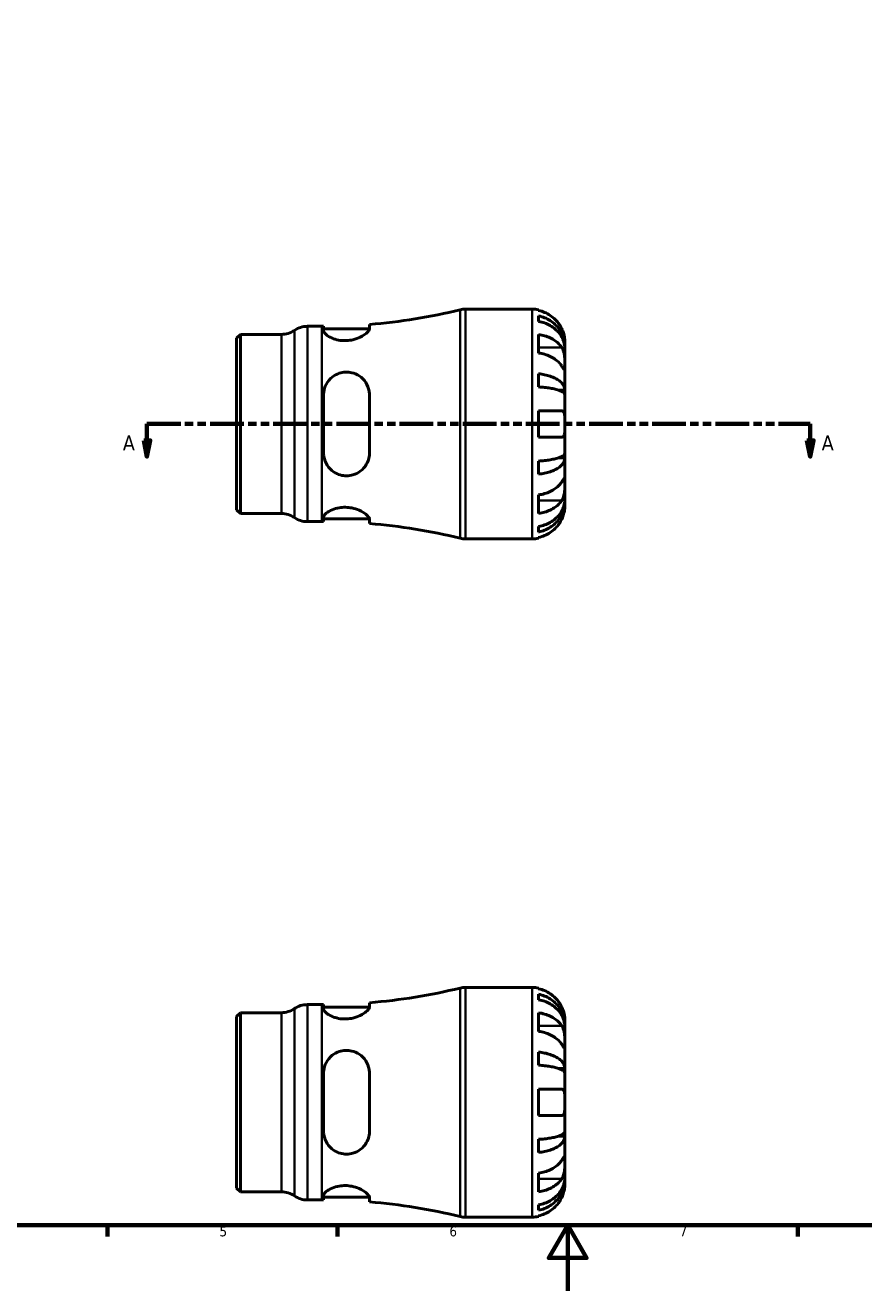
# Model space of a CAD drawing. Header units: millimetres. Extents: x 0 to 903, y 0 to 771.
# Tile 2 of 5: x 255 to 511, y 0 to 386. Entities that reach past the tile are written whole.
import ezdxf

# ---------------------------------------------------------------- set-up
doc = ezdxf.new("R2010")
doc.units = ezdxf.units.MM
doc.linetypes.add('DOUBLE_DASH_CHAIN', pattern=[1.2403, 0.6614, -0.0827, 0.1654, -0.0827, 0.1654, -0.0827])
for name, color, linetype, lineweight in [('Border (ANSI)', 7, 'Continuous', 70), ('Section Line (ANSI)', 7, 'DOUBLE_DASH_CHAIN', 70), ('Visible (ANSI)', 7, 'Continuous', 50), ('Visible Narrow (ANSI)', 7, 'Continuous', 35)]:
    doc.layers.add(name, color=color, linetype=linetype, lineweight=lineweight)
doc.styles.add('Label Text (ANSI)', font='tahoma.ttf')
doc.styles.add('Note Text (ANSI)', font='tahoma.ttf')

# ---------------------------------------------------------------- blocks, each defined once
blk = doc.blocks.new('Borders Default Border')
at = {"layer": 'Border (ANSI)'}
for p, q in [((280.33, 20), (280.33, 16.55)), ((350.42, 20), (350.42, 16.55)), ((490.58, 20), (490.58, 16.55))]:
    blk.add_line(p, q, dxfattribs=at)
at = {"layer": 'Border (ANSI)', "flags": 128}
for points in [[(20, 20), (20, 574), (821, 574), (821, 20), (20, 20)], [(420.5, 0), (420.5, 20), (414.73, 10), (426.27, 10), (420.5, 20)]]:
    blk.add_lwpolyline(points, dxfattribs=at)
at = {"layer": 'Border (ANSI)', "color": 230, "true_color": 0xff0080, "char_height": 3.05, "attachment_point": 7, "style": 'Note Text (ANSI)'}
for s, insert in [('5', (314.48, 16.49)), ('6', (384.49, 16.49)), ('7', (454.6, 16.55))]:
    blk.add_mtext(s, dxfattribs=dict(at, insert=insert))
blk = doc.blocks.new('2dTransSection0')
at = {"layer": 'Section Line (ANSI)', "linetype": 'DOUBLE_DASH_CHAIN', "ltscale": 15.509468}
blk.add_line((292.38, 264.06), (494.38, 264.06), dxfattribs=at)
at = {"layer": 'Section Line (ANSI)', "linetype": 'Continuous'}
for p, q in [((292.38, 264.06), (302.02, 264.06)), ((292.38, 264.06), (292.38, 259.06)), ((484.75, 264.06), (494.38, 264.06)), ((494.38, 264.06), (494.38, 259.06)), ((291.38, 259.06), (292.38, 254.06)), ((293.38, 259.06), (291.38, 259.06)), ((292.38, 259.06), (292.38, 254.06)), ((292.38, 254.06), (293.38, 259.06)), ((493.38, 259.06), (494.38, 254.06)), ((495.38, 259.06), (493.38, 259.06)), ((494.38, 259.06), (494.38, 254.06)), ((494.38, 254.06), (495.38, 259.06))]:
    blk.add_line(p, q, dxfattribs=at)
at = {"layer": 'Section Line (ANSI)', "linetype": 'Continuous', "flags": 128}
for points in [[(291.38, 259.06), (292.38, 254.06), (293.38, 259.06), (291.38, 259.06)], [(493.38, 259.06), (494.38, 254.06), (495.38, 259.06), (493.38, 259.06)]]:
    blk.add_lwpolyline(points, dxfattribs=at)
at = {"layer": 'Section Line (ANSI)'}
for points in [[(291.38, 259.06), (292.38, 254.06), (293.38, 259.06), (291.38, 259.06)], [(493.38, 259.06), (494.38, 254.06), (495.38, 259.06), (493.38, 259.06)]]:
    blk.add_solid(points, dxfattribs=at)
at = {"layer": 'Section Line (ANSI)', "char_height": 4.57, "attachment_point": 7, "style": 'Label Text (ANSI)'}
for insert in [(285.02, 255.98), (497.85, 255.98)]:
    blk.add_mtext('A', dxfattribs=dict(at, insert=insert))

msp = doc.modelspace()

# ---------------------------------------------------------------- linework, layer by layer
at = {"layer": 'Visible (ANSI)'}
for p, q in [((389.422, 299.055), (409.654, 299.055)), ((411.654, 298.853), (411.654, 298.622)), ((411.654, 296.972), (411.654, 295.312)), ((341.246, 293.805), (345.654, 293.805)), ((346.146, 293.806), (346.146, 292.475)), ((346.146, 293.005), (360.141, 293.005)), ((360.146, 293.092), (360.146, 294.396)), ((319.654, 290.187), (320.822, 291.355)), ((319.654, 237.924), (319.654, 290.187)), ((320.822, 291.355), (333.334, 291.355)), ((320.822, 291.355), (320.822, 236.755)), ((411.654, 291.326), (411.654, 285.67)), ((419.654, 287.447), (419.629, 287.447)), ((419.654, 287.447), (419.654, 289.055)), ((419.654, 286.834), (419.654, 287.447)), ((419.654, 281.733), (419.654, 286.834)), ((419.654, 274.356), (419.654, 281.733)), ((411.654, 279.35), (411.654, 275.342)), ((419.654, 274.356), (417.745, 274.356)), ((419.654, 272.878), (419.654, 274.356)), ((346.146, 272.855), (346.146, 255.255)), ((360.146, 255.255), (360.146, 272.855)), ((419.654, 264.055), (419.654, 272.878)), ((411.654, 268.055), (411.654, 260.055)), ((419.654, 255.232), (419.654, 264.055)), ((419.654, 253.754), (419.654, 255.232)), ((411.654, 252.769), (411.654, 248.76)), ((419.654, 253.754), (417.745, 253.754)), ((419.654, 246.378), (419.654, 253.754)), ((419.654, 241.276), (419.654, 246.378)), ((411.654, 242.441), (411.654, 236.784)), ((419.654, 240.664), (419.629, 240.664)), ((419.654, 240.664), (419.654, 241.276)), ((419.654, 239.055), (419.654, 240.664)), ((319.654, 237.924), (320.822, 236.755)), ((320.822, 236.755), (333.334, 236.755)), ((346.146, 235.636), (346.146, 234.305)), ((341.246, 234.305), (345.654, 234.305)), ((346.146, 235.105), (360.141, 235.105)), ((360.146, 233.714), (360.146, 235.019)), ((411.654, 232.799), (411.654, 231.138)), ((389.422, 229.055), (409.654, 229.055)), ((411.654, 229.488), (411.654, 229.257)), ((389.422, 92.401), (409.654, 92.401)), ((411.654, 92.199), (411.654, 91.968)), ((411.654, 90.318), (411.654, 88.657)), ((341.246, 87.151), (345.654, 87.151)), ((346.146, 87.152), (346.146, 85.82)), ((346.146, 86.351), (360.141, 86.351)), ((360.146, 86.437), (360.146, 87.742)), ((319.654, 83.532), (320.822, 84.701)), ((319.654, 31.27), (319.654, 83.532)), ((320.822, 84.701), (333.334, 84.701)), ((320.822, 84.701), (320.822, 30.101)), ((411.654, 84.672), (411.654, 79.015)), ((419.654, 80.792), (419.654, 82.401)), ((419.654, 80.792), (419.629, 80.792)), ((419.654, 80.18), (419.654, 80.792)), ((419.654, 75.079), (419.654, 80.18)), ((419.654, 67.702), (419.654, 75.079)), ((411.654, 72.696), (411.654, 68.687)), ((346.146, 66.201), (346.146, 48.601)), ((360.146, 48.601), (360.146, 66.201)), ((419.654, 67.702), (417.745, 67.702)), ((419.654, 66.224), (419.654, 67.702)), ((419.654, 57.401), (419.654, 66.224)), ((411.654, 61.401), (411.654, 53.401)), ((419.654, 48.578), (419.654, 57.401)), ((419.654, 47.1), (417.745, 47.1)), ((419.654, 47.1), (419.654, 48.578)), ((419.654, 39.723), (419.654, 47.1)), ((411.654, 46.114), (411.654, 42.106)), ((419.654, 34.622), (419.654, 39.723)), ((411.654, 35.787), (411.654, 30.13)), ((319.654, 31.27), (320.822, 30.101)), ((419.654, 34.01), (419.629, 34.01)), ((419.654, 34.01), (419.654, 34.622)), ((419.654, 32.401), (419.654, 34.01)), ((320.822, 30.101), (333.334, 30.101)), ((341.246, 27.651), (345.654, 27.651)), ((346.146, 28.982), (346.146, 27.65)), ((346.146, 28.451), (360.141, 28.451)), ((360.146, 27.06), (360.146, 28.364)), ((411.654, 26.145), (411.654, 24.484)), ((389.422, 22.401), (409.654, 22.401)), ((411.654, 22.834), (411.654, 22.603))]:
    msp.add_line(p, q, dxfattribs=at)
for centre, radius, start, end in [((345.654, 471.871), 178.066, 274.66833, 283.68001), ((389.422, 292.055), 7, 90, 103.68001), ((409.654, 289.055), 10, 78.46304, 90), ((341.246, 286.805), 7, 90, 124.41151), ((345.654, 471.871), 178.066, 270, 270.15841), ((333.334, 298.355), 7, 270, 304.41151), ((333.334, 229.755), 7, 55.58849, 90), ((341.246, 241.305), 7, 235.58849, 270), ((345.654, 56.24), 178.066, 89.84159, 90), ((345.654, 56.24), 178.066, 76.31999, 85.33167), ((389.422, 236.055), 7, 256.31999, 270), ((409.654, 239.055), 10, 270, 281.53696), ((345.654, 265.217), 178.066, 274.66833, 283.68001), ((389.422, 85.401), 7, 90, 103.68001), ((409.654, 82.401), 10, 78.46304, 90), ((333.334, 91.701), 7, 270, 304.41151), ((341.246, 80.151), 7, 90, 124.41151), ((345.654, 265.217), 178.066, 270, 270.15841), ((333.334, 23.101), 7, 55.58849, 90), ((341.246, 34.651), 7, 235.58849, 270), ((345.654, -150.415), 178.066, 89.84159, 90), ((345.654, -150.415), 178.066, 76.31999, 85.33167), ((389.422, 29.401), 7, 256.31999, 270), ((409.654, 32.401), 10, 270, 281.53696)]:
    msp.add_arc(centre, radius, start, end, dxfattribs=at)
for points, knots in [([(418.694, 293.055), (418.489, 293.494), (418.241, 293.938), (417.585, 294.925), (417.15, 295.449), (416.276, 296.326), (415.757, 296.761), (414.639, 297.512), (414.04, 297.827), (412.917, 298.294), (412.293, 298.491), (411.654, 298.622)], [4.90264375, 4.90264375, 4.90264375, 4.90264375, 5.04224508, 5.04224508, 5.22854914, 5.22854914, 5.41380406, 5.41380406, 5.59905898, 5.59905898, 5.77859995, 5.77859995, 5.77859995, 5.77859995]), ([(411.654, 296.972), (412.295, 296.845), (412.921, 296.654), (414.046, 296.202), (414.645, 295.897), (415.764, 295.172), (416.283, 294.752), (417.156, 293.905), (417.59, 293.4), (418.339, 292.313), (418.653, 291.731), (419.127, 290.621), (419.329, 289.991), (419.593, 288.705), (419.654, 288.048), (419.654, 287.447)], [0.1897184, 0.1897184, 0.1897184, 0.1897184, 0.3698032, 0.3698032, 0.5549844, 0.5549844, 0.7401655, 0.7401655, 0.9258164, 0.9258164, 1.1114673, 1.1114673, 1.2978252, 1.2978252, 1.484183, 1.484183, 1.484183, 1.484183]), ([(360.146, 293.092), (360.146, 292.98), (360.117, 292.86), (359.919, 292.41), (359.607, 292.042), (358.69, 291.277), (358.078, 290.879), (356.685, 290.207), (355.926, 289.925), (354.467, 289.578), (353.809, 289.481), (352.495, 289.417), (351.86, 289.446), (350.498, 289.63), (349.803, 289.808), (348.409, 290.314), (347.759, 290.662), (346.746, 291.386), (346.395, 291.761), (346.177, 292.231), (346.146, 292.357), (346.146, 292.475)], [-2.4780933, -2.4780933, -2.4780933, -2.4780933, -2.3622561, -2.3622561, -2.0737519, -2.0737519, -1.7788441, -1.7788441, -1.5124675, -1.5124675, -1.3100475, -1.3100475, -1.1166386, -1.1166386, -0.8804535, -0.8804535, -0.5852575, -0.5852575, -0.2785603, -0.2785603, -0.1582441, -0.1582441, -0.1582441, -0.1582441]), ([(419.654, 286.834), (419.654, 287.369), (419.593, 287.954), (419.329, 289.099), (419.127, 289.659), (418.653, 290.647), (418.339, 291.165), (417.59, 292.133), (417.156, 292.582), (416.283, 293.336), (415.764, 293.71), (414.645, 294.355), (414.046, 294.626), (412.921, 295.028), (412.295, 295.199), (411.654, 295.312)], [4.4593823, 4.4593823, 4.4593823, 4.4593823, 4.6457401, 4.6457401, 4.832098, 4.832098, 5.0177489, 5.0177489, 5.2033998, 5.2033998, 5.388581, 5.388581, 5.5737621, 5.5737621, 5.753847, 5.753847, 5.753847, 5.753847]), ([(419.654, 289.055), (419.654, 289.055), (419.654, 289.108), (419.65, 289.331), (419.644, 289.513), (419.601, 289.984), (419.566, 290.265), (419.453, 290.862), (419.383, 291.164), (419.232, 291.682), (419.166, 291.886), (419.025, 292.28), (418.951, 292.468), (418.816, 292.789), (418.756, 292.923), (418.694, 293.055)], [0, 0, 0, 0, 0.11274969, 0.11274969, 0.24046199, 0.24046199, 0.3630761, 0.3630761, 0.46982648, 0.46982648, 0.53680834, 0.53680834, 0.59738122, 0.59738122, 0.64072731, 0.64072731, 0.64072731, 0.64072731]), ([(411.654, 291.326), (412.293, 291.234), (412.917, 291.094), (414.04, 290.764), (414.639, 290.541), (415.757, 290.01), (416.276, 289.703), (417.15, 289.082), (417.585, 288.712), (418.241, 288.014), (418.489, 287.7), (418.694, 287.39)], [0.18972425, 0.18972425, 0.18972425, 0.18972425, 0.36926522, 0.36926522, 0.55452014, 0.55452014, 0.73977506, 0.73977506, 0.92607912, 0.92607912, 1.06568045, 1.06568045, 1.06568045, 1.06568045]), ([(418.694, 281.733), (418.489, 282.043), (418.241, 282.357), (417.585, 283.055), (417.15, 283.425), (416.276, 284.046), (415.757, 284.353), (414.639, 284.884), (414.04, 285.107), (412.917, 285.437), (412.293, 285.577), (411.654, 285.67)], [4.90264375, 4.90264375, 4.90264375, 4.90264375, 5.04224508, 5.04224508, 5.22854914, 5.22854914, 5.41380406, 5.41380406, 5.59905898, 5.59905898, 5.77859995, 5.77859995, 5.77859995, 5.77859995]), ([(418.694, 287.39), (418.752, 287.302), (418.809, 287.209), (418.97, 286.915), (419.067, 286.7), (419.243, 286.226), (419.319, 285.966), (419.471, 285.311), (419.531, 284.91), (419.621, 284.002), (419.64, 283.505), (419.656, 282.551), (419.654, 282.107), (419.654, 281.733)], [-0.64434498, -0.64434498, -0.64434498, -0.64434498, -0.60308586, -0.60308586, -0.52007987, -0.52007987, -0.43273909, -0.43273909, -0.31000661, -0.31000661, -0.15868997, -0.15868997, 0, 0, 0, 0]), ([(419.654, 281.733), (419.654, 281.523), (419.654, 281.338), (419.652, 281.011), (419.65, 280.874), (419.632, 280.633), (419.611, 280.562), (419.524, 280.56), (419.461, 280.622), (419.305, 280.825), (419.228, 280.935), (419.05, 281.197), (418.951, 281.346), (418.794, 281.582), (418.745, 281.656), (418.694, 281.733)], [0, 0, 0, 0, 0.08884908, 0.08884908, 0.18379648, 0.18379648, 0.31419699, 0.31419699, 0.43784665, 0.43784665, 0.52411276, 0.52411276, 0.60765264, 0.60765264, 0.6434969, 0.6434969, 0.6434969, 0.6434969]), ([(346.146, 272.855), (346.146, 273.144), (346.164, 273.431), (346.304, 274.565), (346.563, 275.38), (347.411, 276.985), (348.045, 277.75), (349.444, 278.848), (350.152, 279.235), (351.538, 279.698), (352.177, 279.819), (353.485, 279.878), (354.134, 279.815), (355.558, 279.477), (356.3, 279.154), (357.793, 278.184), (358.494, 277.476), (359.527, 275.879), (359.877, 274.999), (360.111, 273.666), (360.146, 273.262), (360.146, 272.855)], [-2.4614291, -2.4614291, -2.4614291, -2.4614291, -2.3705637, -2.3705637, -2.0996985, -2.0996985, -1.7863514, -1.7863514, -1.5377811, -1.5377811, -1.3411642, -1.3411642, -1.1437723, -1.1437723, -0.8920186, -0.8920186, -0.5736838, -0.5736838, -0.2710357, -0.2710357, -0.1427625, -0.1427625, -0.1427625, -0.1427625]), ([(411.654, 279.35), (412.295, 279.283), (412.921, 279.183), (414.046, 278.946), (414.645, 278.787), (415.764, 278.407), (416.283, 278.186), (417.156, 277.742), (417.59, 277.477), (418.339, 276.908), (418.653, 276.602), (419.127, 276.021), (419.329, 275.691), (419.593, 275.016), (419.654, 274.672), (419.654, 274.356)], [0.1897184, 0.1897184, 0.1897184, 0.1897184, 0.3698032, 0.3698032, 0.5549844, 0.5549844, 0.7401655, 0.7401655, 0.9258164, 0.9258164, 1.1114673, 1.1114673, 1.2978252, 1.2978252, 1.484183, 1.484183, 1.484183, 1.484183]), ([(419.654, 272.878), (419.654, 273.034), (419.593, 273.204), (419.329, 273.536), (419.127, 273.699), (418.653, 273.986), (418.339, 274.137), (417.59, 274.418), (417.156, 274.549), (416.283, 274.768), (415.764, 274.876), (414.645, 275.064), (414.046, 275.143), (412.921, 275.259), (412.295, 275.309), (411.654, 275.342)], [4.4593823, 4.4593823, 4.4593823, 4.4593823, 4.6457401, 4.6457401, 4.832098, 4.832098, 5.0177489, 5.0177489, 5.2033998, 5.2033998, 5.388581, 5.388581, 5.5737621, 5.5737621, 5.753847, 5.753847, 5.753847, 5.753847]), ([(411.654, 268.055), (412.293, 268.055), (412.917, 268.055), (414.04, 268.055), (414.639, 268.055), (415.757, 268.055), (416.276, 268.055), (417.15, 268.055), (417.585, 268.055), (418.241, 268.055), (418.489, 268.055), (418.694, 268.055)], [0.18972425, 0.18972425, 0.18972425, 0.18972425, 0.36926522, 0.36926522, 0.55452014, 0.55452014, 0.73977506, 0.73977506, 0.92607912, 0.92607912, 1.06568045, 1.06568045, 1.06568045, 1.06568045]), ([(418.694, 268.055), (418.763, 268.055), (418.828, 268.047), (418.989, 268.004), (419.078, 267.956), (419.244, 267.809), (419.318, 267.705), (419.47, 267.382), (419.531, 267.135), (419.622, 266.48), (419.64, 266.058), (419.656, 265.107), (419.654, 264.583), (419.654, 264.055)], [-0.64008532, -0.64008532, -0.64008532, -0.64008532, -0.59222185, -0.59222185, -0.51595037, -0.51595037, -0.43235608, -0.43235608, -0.30863031, -0.30863031, -0.15844955, -0.15844955, 0, 0, 0, 0]), ([(419.654, 264.055), (419.654, 263.717), (419.654, 263.381), (419.651, 262.696), (419.647, 262.352), (419.615, 261.587), (419.578, 261.199), (419.448, 260.678), (419.379, 260.507), (419.222, 260.277), (419.144, 260.202), (418.964, 260.095), (418.862, 260.065), (418.732, 260.056), (418.713, 260.055), (418.694, 260.055)], [-2.77804136, -2.77804136, -2.77804136, -2.77804136, -2.67672151, -2.67672151, -2.56558131, -2.56558131, -2.40960112, -2.40960112, -2.30519389, -2.30519389, -2.22617552, -2.22617552, -2.14450488, -2.14450488, -2.1308178, -2.1308178, -2.1308178, -2.1308178]), ([(418.694, 260.055), (418.489, 260.055), (418.241, 260.055), (417.585, 260.055), (417.15, 260.055), (416.276, 260.055), (415.757, 260.055), (414.639, 260.055), (414.04, 260.055), (412.917, 260.055), (412.293, 260.055), (411.654, 260.055)], [4.90264375, 4.90264375, 4.90264375, 4.90264375, 5.04224508, 5.04224508, 5.22854914, 5.22854914, 5.41380406, 5.41380406, 5.59905898, 5.59905898, 5.77859995, 5.77859995, 5.77859995, 5.77859995]), ([(360.146, 255.255), (360.146, 254.888), (360.117, 254.523), (359.919, 253.268), (359.607, 252.421), (358.69, 250.887), (358.078, 250.204), (356.685, 249.159), (355.926, 248.773), (354.467, 248.35), (353.809, 248.254), (352.495, 248.256), (351.86, 248.345), (350.498, 248.729), (349.803, 249.059), (348.409, 250.017), (347.759, 250.693), (346.746, 252.264), (346.395, 253.168), (346.177, 254.495), (346.146, 254.874), (346.146, 255.255)], [-2.4780933, -2.4780933, -2.4780933, -2.4780933, -2.3622561, -2.3622561, -2.0737519, -2.0737519, -1.7788441, -1.7788441, -1.5124675, -1.5124675, -1.3100475, -1.3100475, -1.1166386, -1.1166386, -0.8804535, -0.8804535, -0.5852575, -0.5852575, -0.2785603, -0.2785603, -0.1582441, -0.1582441, -0.1582441, -0.1582441]), ([(411.654, 252.769), (412.295, 252.802), (412.921, 252.851), (414.046, 252.968), (414.645, 253.047), (415.764, 253.234), (416.283, 253.343), (417.156, 253.562), (417.59, 253.692), (418.339, 253.974), (418.653, 254.124), (419.127, 254.411), (419.329, 254.574), (419.593, 254.907), (419.654, 255.077), (419.654, 255.232)], [0.1897184, 0.1897184, 0.1897184, 0.1897184, 0.3698032, 0.3698032, 0.5549844, 0.5549844, 0.7401655, 0.7401655, 0.9258164, 0.9258164, 1.1114673, 1.1114673, 1.2978252, 1.2978252, 1.484183, 1.484183, 1.484183, 1.484183]), ([(419.654, 253.754), (419.654, 253.439), (419.593, 253.094), (419.329, 252.42), (419.127, 252.09), (418.653, 251.508), (418.339, 251.203), (417.59, 250.633), (417.156, 250.368), (416.283, 249.924), (415.764, 249.704), (414.645, 249.324), (414.046, 249.164), (412.921, 248.927), (412.295, 248.827), (411.654, 248.76)], [4.4593823, 4.4593823, 4.4593823, 4.4593823, 4.6457401, 4.6457401, 4.832098, 4.832098, 5.0177489, 5.0177489, 5.2033998, 5.2033998, 5.388581, 5.388581, 5.5737621, 5.5737621, 5.753847, 5.753847, 5.753847, 5.753847]), ([(418.694, 246.378), (418.752, 246.466), (418.809, 246.55), (418.97, 246.793), (419.067, 246.939), (419.243, 247.197), (419.319, 247.305), (419.471, 247.498), (419.531, 247.555), (419.621, 247.541), (419.64, 247.44), (419.656, 247.047), (419.654, 246.752), (419.654, 246.378)], [-0.64434498, -0.64434498, -0.64434498, -0.64434498, -0.60308586, -0.60308586, -0.52007987, -0.52007987, -0.43273909, -0.43273909, -0.31000661, -0.31000661, -0.15868997, -0.15868997, 0, 0, 0, 0]), ([(411.654, 242.441), (412.293, 242.534), (412.917, 242.673), (414.04, 243.003), (414.639, 243.226), (415.757, 243.757), (416.276, 244.065), (417.15, 244.685), (417.585, 245.056), (418.241, 245.753), (418.489, 246.068), (418.694, 246.378)], [0.18972425, 0.18972425, 0.18972425, 0.18972425, 0.36926522, 0.36926522, 0.55452014, 0.55452014, 0.73977506, 0.73977506, 0.92607912, 0.92607912, 1.06568045, 1.06568045, 1.06568045, 1.06568045]), ([(419.654, 246.378), (419.654, 246.168), (419.654, 245.936), (419.652, 245.418), (419.65, 245.132), (419.632, 244.421), (419.611, 243.991), (419.524, 243.149), (419.461, 242.746), (419.305, 242.094), (419.228, 241.84), (419.05, 241.37), (418.951, 241.156), (418.794, 240.877), (418.745, 240.797), (418.694, 240.721)], [0, 0, 0, 0, 0.08884908, 0.08884908, 0.18379648, 0.18379648, 0.31419699, 0.31419699, 0.43784665, 0.43784665, 0.52411276, 0.52411276, 0.60765264, 0.60765264, 0.6434969, 0.6434969, 0.6434969, 0.6434969]), ([(411.654, 232.799), (412.295, 232.912), (412.921, 233.082), (414.046, 233.484), (414.645, 233.755), (415.764, 234.4), (416.283, 234.775), (417.156, 235.528), (417.59, 235.978), (418.339, 236.945), (418.653, 237.464), (419.127, 238.451), (419.329, 239.011), (419.593, 240.156), (419.654, 240.741), (419.654, 241.276)], [0.1897184, 0.1897184, 0.1897184, 0.1897184, 0.3698032, 0.3698032, 0.5549844, 0.5549844, 0.7401655, 0.7401655, 0.9258164, 0.9258164, 1.1114673, 1.1114673, 1.2978252, 1.2978252, 1.484183, 1.484183, 1.484183, 1.484183]), ([(418.694, 240.721), (418.489, 240.411), (418.241, 240.096), (417.585, 239.399), (417.15, 239.028), (416.276, 238.408), (415.757, 238.1), (414.639, 237.569), (414.04, 237.346), (412.917, 237.016), (412.293, 236.877), (411.654, 236.784)], [4.90264375, 4.90264375, 4.90264375, 4.90264375, 5.04224508, 5.04224508, 5.22854914, 5.22854914, 5.41380406, 5.41380406, 5.59905898, 5.59905898, 5.77859995, 5.77859995, 5.77859995, 5.77859995]), ([(419.654, 240.664), (419.654, 240.062), (419.593, 239.406), (419.329, 238.119), (419.127, 237.489), (418.653, 236.38), (418.339, 235.798), (417.59, 234.71), (417.156, 234.206), (416.283, 233.359), (415.764, 232.938), (414.645, 232.213), (414.046, 231.908), (412.921, 231.457), (412.295, 231.266), (411.654, 231.138)], [4.4593823, 4.4593823, 4.4593823, 4.4593823, 4.6457401, 4.6457401, 4.832098, 4.832098, 5.0177489, 5.0177489, 5.2033998, 5.2033998, 5.388581, 5.388581, 5.5737621, 5.5737621, 5.753847, 5.753847, 5.753847, 5.753847]), ([(418.694, 235.055), (418.763, 235.202), (418.828, 235.35), (418.989, 235.735), (419.078, 235.972), (419.244, 236.463), (419.318, 236.714), (419.47, 237.313), (419.531, 237.641), (419.622, 238.276), (419.64, 238.554), (419.656, 238.951), (419.654, 239.055), (419.654, 239.055)], [-0.64008532, -0.64008532, -0.64008532, -0.64008532, -0.59222185, -0.59222185, -0.51595037, -0.51595037, -0.43235608, -0.43235608, -0.30863031, -0.30863031, -0.15844955, -0.15844955, 0, 0, 0, 0]), ([(346.146, 235.636), (346.146, 235.725), (346.164, 235.819), (346.304, 236.208), (346.563, 236.531), (347.411, 237.237), (348.045, 237.62), (349.444, 238.193), (350.152, 238.404), (351.538, 238.636), (352.177, 238.685), (353.485, 238.66), (354.134, 238.585), (355.558, 238.294), (356.3, 238.049), (357.793, 237.399), (358.494, 236.972), (359.527, 236.154), (359.877, 235.763), (360.111, 235.277), (360.146, 235.142), (360.146, 235.019)], [-2.4614291, -2.4614291, -2.4614291, -2.4614291, -2.3705637, -2.3705637, -2.0996985, -2.0996985, -1.7863514, -1.7863514, -1.5377811, -1.5377811, -1.3411642, -1.3411642, -1.1437723, -1.1437723, -0.8920186, -0.8920186, -0.5736838, -0.5736838, -0.2710357, -0.2710357, -0.1427625, -0.1427625, -0.1427625, -0.1427625]), ([(411.654, 229.488), (412.293, 229.619), (412.917, 229.817), (414.04, 230.283), (414.639, 230.599), (415.757, 231.349), (416.276, 231.784), (417.15, 232.662), (417.585, 233.186), (418.241, 234.172), (418.489, 234.617), (418.694, 235.055)], [0.18972425, 0.18972425, 0.18972425, 0.18972425, 0.36926522, 0.36926522, 0.55452014, 0.55452014, 0.73977506, 0.73977506, 0.92607912, 0.92607912, 1.06568045, 1.06568045, 1.06568045, 1.06568045]), ([(418.694, 86.401), (418.489, 86.839), (418.241, 87.284), (417.585, 88.27), (417.15, 88.794), (416.276, 89.672), (415.757, 90.107), (414.639, 90.857), (414.04, 91.173), (412.917, 91.64), (412.293, 91.837), (411.654, 91.968)], [4.90264375, 4.90264375, 4.90264375, 4.90264375, 5.04224508, 5.04224508, 5.22854914, 5.22854914, 5.41380406, 5.41380406, 5.59905898, 5.59905898, 5.77859995, 5.77859995, 5.77859995, 5.77859995]), ([(411.654, 90.318), (412.295, 90.191), (412.921, 89.999), (414.046, 89.548), (414.645, 89.243), (415.764, 88.518), (416.283, 88.098), (417.156, 87.251), (417.59, 86.746), (418.339, 85.659), (418.653, 85.076), (419.127, 83.967), (419.329, 83.337), (419.593, 82.051), (419.654, 81.394), (419.654, 80.792)], [0.1897184, 0.1897184, 0.1897184, 0.1897184, 0.3698032, 0.3698032, 0.5549844, 0.5549844, 0.7401655, 0.7401655, 0.9258164, 0.9258164, 1.1114673, 1.1114673, 1.2978252, 1.2978252, 1.484183, 1.484183, 1.484183, 1.484183]), ([(360.146, 86.437), (360.146, 86.326), (360.117, 86.205), (359.919, 85.755), (359.607, 85.388), (358.69, 84.623), (358.078, 84.225), (356.685, 83.553), (355.926, 83.27), (354.467, 82.924), (353.809, 82.827), (352.495, 82.763), (351.86, 82.791), (350.498, 82.975), (349.803, 83.154), (348.409, 83.66), (347.759, 84.008), (346.746, 84.732), (346.395, 85.107), (346.177, 85.576), (346.146, 85.702), (346.146, 85.82)], [-2.4780933, -2.4780933, -2.4780933, -2.4780933, -2.3622561, -2.3622561, -2.0737519, -2.0737519, -1.7788441, -1.7788441, -1.5124675, -1.5124675, -1.3100475, -1.3100475, -1.1166386, -1.1166386, -0.8804535, -0.8804535, -0.5852575, -0.5852575, -0.2785603, -0.2785603, -0.1582441, -0.1582441, -0.1582441, -0.1582441]), ([(419.654, 80.18), (419.654, 80.715), (419.593, 81.3), (419.329, 82.445), (419.127, 83.005), (418.653, 83.993), (418.339, 84.511), (417.59, 85.478), (417.156, 85.928), (416.283, 86.682), (415.764, 87.056), (414.645, 87.701), (414.046, 87.972), (412.921, 88.374), (412.295, 88.544), (411.654, 88.657)], [4.4593823, 4.4593823, 4.4593823, 4.4593823, 4.6457401, 4.6457401, 4.832098, 4.832098, 5.0177489, 5.0177489, 5.2033998, 5.2033998, 5.388581, 5.388581, 5.5737621, 5.5737621, 5.753847, 5.753847, 5.753847, 5.753847]), ([(419.654, 82.401), (419.654, 82.401), (419.654, 82.444), (419.651, 82.621), (419.647, 82.763), (419.615, 83.211), (419.578, 83.555), (419.448, 84.231), (419.379, 84.523), (419.222, 85.062), (419.144, 85.3), (418.964, 85.786), (418.862, 86.034), (418.732, 86.319), (418.713, 86.36), (418.694, 86.401)], [-2.77804136, -2.77804136, -2.77804136, -2.77804136, -2.67672151, -2.67672151, -2.56558131, -2.56558131, -2.40960112, -2.40960112, -2.30519389, -2.30519389, -2.22617552, -2.22617552, -2.14450488, -2.14450488, -2.1308178, -2.1308178, -2.1308178, -2.1308178]), ([(411.654, 84.672), (412.293, 84.579), (412.917, 84.44), (414.04, 84.11), (414.639, 83.887), (415.757, 83.356), (416.276, 83.049), (417.15, 82.428), (417.585, 82.057), (418.241, 81.36), (418.489, 81.045), (418.694, 80.735)], [0.18972425, 0.18972425, 0.18972425, 0.18972425, 0.36926522, 0.36926522, 0.55452014, 0.55452014, 0.73977506, 0.73977506, 0.92607912, 0.92607912, 1.06568045, 1.06568045, 1.06568045, 1.06568045]), ([(418.694, 75.079), (418.489, 75.389), (418.241, 75.703), (417.585, 76.401), (417.15, 76.771), (416.276, 77.392), (415.757, 77.699), (414.639, 78.23), (414.04, 78.453), (412.917, 78.783), (412.293, 78.922), (411.654, 79.015)], [4.90264375, 4.90264375, 4.90264375, 4.90264375, 5.04224508, 5.04224508, 5.22854914, 5.22854914, 5.41380406, 5.41380406, 5.59905898, 5.59905898, 5.77859995, 5.77859995, 5.77859995, 5.77859995]), ([(418.694, 80.735), (418.752, 80.648), (418.809, 80.555), (418.97, 80.261), (419.067, 80.046), (419.243, 79.572), (419.319, 79.312), (419.471, 78.657), (419.531, 78.256), (419.621, 77.348), (419.64, 76.851), (419.656, 75.897), (419.654, 75.453), (419.654, 75.079)], [-0.64434498, -0.64434498, -0.64434498, -0.64434498, -0.60308586, -0.60308586, -0.52007987, -0.52007987, -0.43273909, -0.43273909, -0.31000661, -0.31000661, -0.15868997, -0.15868997, 0, 0, 0, 0]), ([(419.654, 75.079), (419.654, 74.869), (419.654, 74.684), (419.652, 74.357), (419.65, 74.22), (419.632, 73.979), (419.611, 73.908), (419.524, 73.906), (419.461, 73.968), (419.305, 74.171), (419.228, 74.28), (419.05, 74.542), (418.951, 74.691), (418.794, 74.928), (418.745, 75.002), (418.694, 75.079)], [0, 0, 0, 0, 0.08884908, 0.08884908, 0.18379648, 0.18379648, 0.31419699, 0.31419699, 0.43784665, 0.43784665, 0.52411276, 0.52411276, 0.60765264, 0.60765264, 0.6434969, 0.6434969, 0.6434969, 0.6434969]), ([(346.146, 66.201), (346.146, 66.489), (346.164, 66.777), (346.304, 67.911), (346.563, 68.726), (347.411, 70.331), (348.045, 71.096), (349.444, 72.194), (350.152, 72.581), (351.538, 73.044), (352.177, 73.164), (353.485, 73.223), (354.134, 73.161), (355.558, 72.823), (356.3, 72.5), (357.793, 71.529), (358.494, 70.822), (359.527, 69.225), (359.877, 68.345), (360.111, 67.012), (360.146, 66.608), (360.146, 66.201)], [-2.4614291, -2.4614291, -2.4614291, -2.4614291, -2.3705637, -2.3705637, -2.0996985, -2.0996985, -1.7863514, -1.7863514, -1.5377811, -1.5377811, -1.3411642, -1.3411642, -1.1437723, -1.1437723, -0.8920186, -0.8920186, -0.5736838, -0.5736838, -0.2710357, -0.2710357, -0.1427625, -0.1427625, -0.1427625, -0.1427625]), ([(411.654, 72.696), (412.295, 72.629), (412.921, 72.529), (414.046, 72.292), (414.645, 72.132), (415.764, 71.752), (416.283, 71.532), (417.156, 71.088), (417.59, 70.823), (418.339, 70.253), (418.653, 69.948), (419.127, 69.366), (419.329, 69.036), (419.593, 68.362), (419.654, 68.018), (419.654, 67.702)], [0.1897184, 0.1897184, 0.1897184, 0.1897184, 0.3698032, 0.3698032, 0.5549844, 0.5549844, 0.7401655, 0.7401655, 0.9258164, 0.9258164, 1.1114673, 1.1114673, 1.2978252, 1.2978252, 1.484183, 1.484183, 1.484183, 1.484183]), ([(419.654, 66.224), (419.654, 66.38), (419.593, 66.549), (419.329, 66.882), (419.127, 67.045), (418.653, 67.332), (418.339, 67.483), (417.59, 67.764), (417.156, 67.894), (416.283, 68.113), (415.764, 68.222), (414.645, 68.41), (414.046, 68.488), (412.921, 68.605), (412.295, 68.655), (411.654, 68.687)], [4.4593823, 4.4593823, 4.4593823, 4.4593823, 4.6457401, 4.6457401, 4.832098, 4.832098, 5.0177489, 5.0177489, 5.2033998, 5.2033998, 5.388581, 5.388581, 5.5737621, 5.5737621, 5.753847, 5.753847, 5.753847, 5.753847]), ([(411.654, 61.401), (412.293, 61.401), (412.917, 61.401), (414.04, 61.401), (414.639, 61.401), (415.757, 61.401), (416.276, 61.401), (417.15, 61.401), (417.585, 61.401), (418.241, 61.401), (418.489, 61.401), (418.694, 61.401)], [0.18972425, 0.18972425, 0.18972425, 0.18972425, 0.36926522, 0.36926522, 0.55452014, 0.55452014, 0.73977506, 0.73977506, 0.92607912, 0.92607912, 1.06568045, 1.06568045, 1.06568045, 1.06568045]), ([(418.694, 61.401), (418.787, 61.401), (418.874, 61.386), (419.03, 61.327), (419.099, 61.285), (419.238, 61.159), (419.306, 61.068), (419.463, 60.756), (419.531, 60.493), (419.622, 59.817), (419.64, 59.399), (419.656, 58.453), (419.654, 57.93), (419.654, 57.401)], [-0.64798358, -0.64798358, -0.64798358, -0.64798358, -0.58129223, -0.58129223, -0.51957432, -0.51957432, -0.44316993, -0.44316993, -0.3085364, -0.3085364, -0.15881239, -0.15881239, 0, 0, 0, 0]), ([(419.654, 57.401), (419.654, 57.025), (419.654, 56.651), (419.65, 55.882), (419.644, 55.494), (419.601, 54.805), (419.566, 54.507), (419.453, 54.037), (419.383, 53.859), (419.232, 53.638), (419.166, 53.57), (419.025, 53.472), (418.951, 53.44), (418.816, 53.408), (418.756, 53.401), (418.694, 53.401)], [0, 0, 0, 0, 0.11274969, 0.11274969, 0.24046199, 0.24046199, 0.3630761, 0.3630761, 0.46982648, 0.46982648, 0.53680834, 0.53680834, 0.59738122, 0.59738122, 0.64072731, 0.64072731, 0.64072731, 0.64072731]), ([(418.694, 53.401), (418.489, 53.401), (418.241, 53.401), (417.585, 53.401), (417.15, 53.401), (416.276, 53.401), (415.757, 53.401), (414.639, 53.401), (414.04, 53.401), (412.917, 53.401), (412.293, 53.401), (411.654, 53.401)], [4.90264375, 4.90264375, 4.90264375, 4.90264375, 5.04224508, 5.04224508, 5.22854914, 5.22854914, 5.41380406, 5.41380406, 5.59905898, 5.59905898, 5.77859995, 5.77859995, 5.77859995, 5.77859995]), ([(360.146, 48.601), (360.146, 48.233), (360.117, 47.868), (359.919, 46.613), (359.607, 45.766), (358.69, 44.233), (358.078, 43.549), (356.685, 42.505), (355.926, 42.119), (354.467, 41.696), (353.809, 41.6), (352.495, 41.602), (351.86, 41.691), (350.498, 42.075), (349.803, 42.405), (348.409, 43.363), (347.759, 44.038), (346.746, 45.61), (346.395, 46.513), (346.177, 47.84), (346.146, 48.22), (346.146, 48.601)], [-2.4780933, -2.4780933, -2.4780933, -2.4780933, -2.3622561, -2.3622561, -2.0737519, -2.0737519, -1.7788441, -1.7788441, -1.5124675, -1.5124675, -1.3100475, -1.3100475, -1.1166386, -1.1166386, -0.8804535, -0.8804535, -0.5852575, -0.5852575, -0.2785603, -0.2785603, -0.1582441, -0.1582441, -0.1582441, -0.1582441]), ([(411.654, 46.114), (412.295, 46.147), (412.921, 46.197), (414.046, 46.314), (414.645, 46.392), (415.764, 46.58), (416.283, 46.689), (417.156, 46.908), (417.59, 47.038), (418.339, 47.319), (418.653, 47.47), (419.127, 47.757), (419.329, 47.92), (419.593, 48.252), (419.654, 48.422), (419.654, 48.578)], [0.1897184, 0.1897184, 0.1897184, 0.1897184, 0.3698032, 0.3698032, 0.5549844, 0.5549844, 0.7401655, 0.7401655, 0.9258164, 0.9258164, 1.1114673, 1.1114673, 1.2978252, 1.2978252, 1.484183, 1.484183, 1.484183, 1.484183]), ([(419.654, 47.1), (419.654, 46.784), (419.593, 46.44), (419.329, 45.766), (419.127, 45.435), (418.653, 44.854), (418.339, 44.549), (417.59, 43.979), (417.156, 43.714), (416.283, 43.27), (415.764, 43.05), (414.645, 42.669), (414.046, 42.51), (412.921, 42.273), (412.295, 42.173), (411.654, 42.106)], [4.4593823, 4.4593823, 4.4593823, 4.4593823, 4.6457401, 4.6457401, 4.832098, 4.832098, 5.0177489, 5.0177489, 5.2033998, 5.2033998, 5.388581, 5.388581, 5.5737621, 5.5737621, 5.753847, 5.753847, 5.753847, 5.753847]), ([(411.654, 35.787), (412.293, 35.879), (412.917, 36.019), (414.04, 36.349), (414.639, 36.572), (415.757, 37.103), (416.276, 37.41), (417.15, 38.031), (417.585, 38.401), (418.241, 39.099), (418.489, 39.413), (418.694, 39.723)], [0.18972425, 0.18972425, 0.18972425, 0.18972425, 0.36926522, 0.36926522, 0.55452014, 0.55452014, 0.73977506, 0.73977506, 0.92607912, 0.92607912, 1.06568045, 1.06568045, 1.06568045, 1.06568045]), ([(418.694, 39.723), (418.752, 39.811), (418.809, 39.896), (418.97, 40.139), (419.067, 40.285), (419.243, 40.543), (419.319, 40.651), (419.471, 40.844), (419.531, 40.9), (419.621, 40.887), (419.64, 40.786), (419.656, 40.393), (419.654, 40.097), (419.654, 39.723)], [-0.64434498, -0.64434498, -0.64434498, -0.64434498, -0.60308586, -0.60308586, -0.52007987, -0.52007987, -0.43273909, -0.43273909, -0.31000661, -0.31000661, -0.15868997, -0.15868997, 0, 0, 0, 0]), ([(419.654, 39.723), (419.654, 39.514), (419.654, 39.282), (419.652, 38.764), (419.65, 38.477), (419.632, 37.767), (419.611, 37.336), (419.524, 36.494), (419.461, 36.091), (419.305, 35.44), (419.228, 35.185), (419.05, 34.716), (418.951, 34.502), (418.794, 34.223), (418.745, 34.143), (418.694, 34.066)], [0, 0, 0, 0, 0.08884908, 0.08884908, 0.18379648, 0.18379648, 0.31419699, 0.31419699, 0.43784665, 0.43784665, 0.52411276, 0.52411276, 0.60765264, 0.60765264, 0.6434969, 0.6434969, 0.6434969, 0.6434969]), ([(346.146, 28.982), (346.146, 29.071), (346.164, 29.165), (346.304, 29.553), (346.563, 29.877), (347.411, 30.582), (348.045, 30.965), (349.444, 31.538), (350.152, 31.749), (351.538, 31.982), (352.177, 32.031), (353.485, 32.006), (354.134, 31.931), (355.558, 31.64), (356.3, 31.394), (357.793, 30.744), (358.494, 30.317), (359.527, 29.5), (359.877, 29.109), (360.111, 28.623), (360.146, 28.488), (360.146, 28.364)], [-2.4614291, -2.4614291, -2.4614291, -2.4614291, -2.3705637, -2.3705637, -2.0996985, -2.0996985, -1.7863514, -1.7863514, -1.5377811, -1.5377811, -1.3411642, -1.3411642, -1.1437723, -1.1437723, -0.8920186, -0.8920186, -0.5736838, -0.5736838, -0.2710357, -0.2710357, -0.1427625, -0.1427625, -0.1427625, -0.1427625]), ([(411.654, 26.145), (412.295, 26.258), (412.921, 26.428), (414.046, 26.83), (414.645, 27.101), (415.764, 27.746), (416.283, 28.12), (417.156, 28.874), (417.59, 29.324), (418.339, 30.291), (418.653, 30.809), (419.127, 31.797), (419.329, 32.357), (419.593, 33.502), (419.654, 34.087), (419.654, 34.622)], [0.1897184, 0.1897184, 0.1897184, 0.1897184, 0.3698032, 0.3698032, 0.5549844, 0.5549844, 0.7401655, 0.7401655, 0.9258164, 0.9258164, 1.1114673, 1.1114673, 1.2978252, 1.2978252, 1.484183, 1.484183, 1.484183, 1.484183]), ([(418.694, 34.066), (418.489, 33.756), (418.241, 33.442), (417.585, 32.744), (417.15, 32.374), (416.276, 31.753), (415.757, 31.446), (414.639, 30.915), (414.04, 30.692), (412.917, 30.362), (412.293, 30.223), (411.654, 30.13)], [4.90264375, 4.90264375, 4.90264375, 4.90264375, 5.04224508, 5.04224508, 5.22854914, 5.22854914, 5.41380406, 5.41380406, 5.59905898, 5.59905898, 5.77859995, 5.77859995, 5.77859995, 5.77859995]), ([(419.654, 34.01), (419.654, 33.408), (419.593, 32.751), (419.329, 31.465), (419.127, 30.835), (418.653, 29.726), (418.339, 29.143), (417.59, 28.056), (417.156, 27.551), (416.283, 26.704), (415.764, 26.284), (414.645, 25.559), (414.046, 25.254), (412.921, 24.803), (412.295, 24.611), (411.654, 24.484)], [4.4593823, 4.4593823, 4.4593823, 4.4593823, 4.6457401, 4.6457401, 4.832098, 4.832098, 5.0177489, 5.0177489, 5.2033998, 5.2033998, 5.388581, 5.388581, 5.5737621, 5.5737621, 5.753847, 5.753847, 5.753847, 5.753847]), ([(418.694, 28.401), (418.763, 28.548), (418.828, 28.695), (418.989, 29.081), (419.078, 29.318), (419.244, 29.809), (419.318, 30.06), (419.47, 30.658), (419.531, 30.987), (419.622, 31.622), (419.64, 31.9), (419.656, 32.296), (419.654, 32.401), (419.654, 32.401)], [-0.64008532, -0.64008532, -0.64008532, -0.64008532, -0.59222185, -0.59222185, -0.51595037, -0.51595037, -0.43235608, -0.43235608, -0.30863031, -0.30863031, -0.15844955, -0.15844955, 0, 0, 0, 0]), ([(411.654, 22.834), (412.293, 22.965), (412.917, 23.162), (414.04, 23.629), (414.639, 23.944), (415.757, 24.695), (416.276, 25.13), (417.15, 26.007), (417.585, 26.531), (418.241, 27.518), (418.489, 27.963), (418.694, 28.401)], [0.18972425, 0.18972425, 0.18972425, 0.18972425, 0.36926522, 0.36926522, 0.55452014, 0.55452014, 0.73977506, 0.73977506, 0.92607912, 0.92607912, 1.06568045, 1.06568045, 1.06568045, 1.06568045])]:
    msp.add_open_spline(points, degree=3, knots=knots, dxfattribs=at)
at = {"layer": 'Visible Narrow (ANSI)'}
for p, q in [((387.766, 229.682), (387.766, 298.428)), ((389.422, 298.624), (389.422, 229.486)), ((409.654, 229.486), (409.654, 298.624)), ((341.246, 293.439), (341.246, 234.671)), ((345.654, 234.671), (345.654, 293.439)), ((333.334, 237.091), (333.334, 291.019)), ((337.29, 235.881), (337.29, 292.229)), ((418.342, 287.39), (412.006, 287.39)), ((418.342, 240.721), (412.006, 240.721)), ((387.766, 23.028), (387.766, 91.774)), ((389.422, 91.97), (389.422, 22.832)), ((409.654, 22.832), (409.654, 91.97)), ((337.29, 29.227), (337.29, 85.575)), ((341.246, 86.785), (341.246, 28.017)), ((345.654, 28.017), (345.654, 86.785)), ((333.334, 30.437), (333.334, 84.365)), ((418.342, 80.735), (412.006, 80.735)), ((418.342, 34.066), (412.006, 34.066))]:
    msp.add_line(p, q, dxfattribs=at)

# ---------------------------------------------------------------- block references
msp.add_blockref('Borders Default Border', (0, 0))
at = {"layer": 'Section Line (ANSI)'}
msp.add_blockref('2dTransSection0', (0, 0), dxfattribs=at)

doc.saveas('drawing.dxf')
